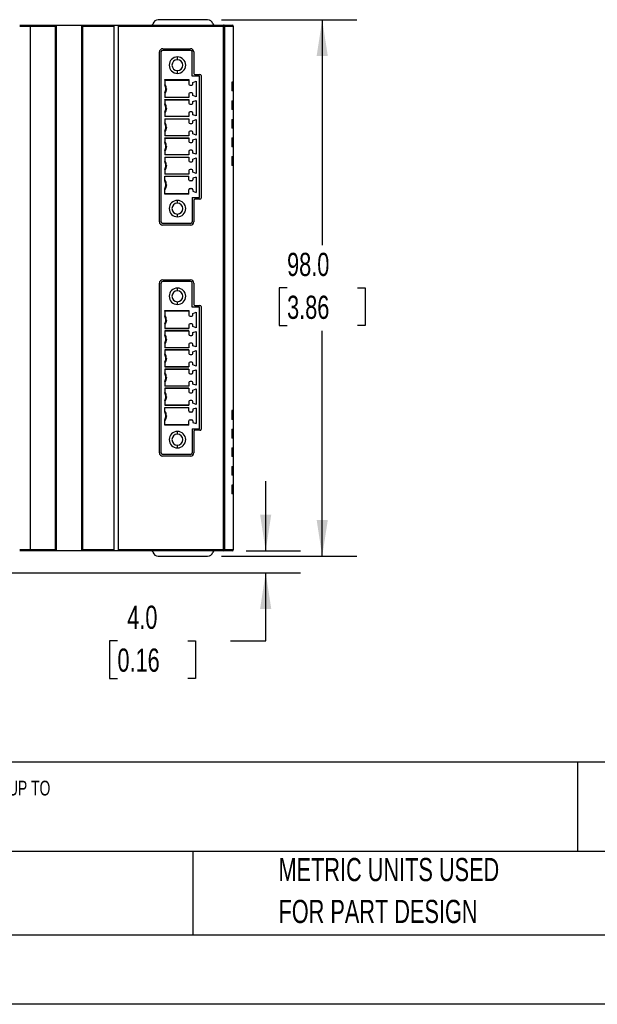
# Model space of a CAD drawing. Header units: millimetres. Extents: x 0 to 559, y 0 to 432.
# Tile 5 of 17: x 210 to 315, y 0 to 180. Entities that reach past the tile are written whole.
import ezdxf

# ---------------------------------------------------------------- set-up
doc = ezdxf.new("R2010")
doc.units = ezdxf.units.MM
doc.header["$LTSCALE"] = 2
doc.linetypes.add('CENTERX2', pattern=[20.32, 12.7, -2.54, 2.54, -2.54])
doc.layers.add('DIMENSIONS', color=140, linetype='Continuous', lineweight=25)
doc.layers.add('TEXT', color=140, linetype='Continuous', lineweight=25)
doc.styles.add('SLDTEXTSTYLE0', font='TXT', dxfattribs={"width": 0.7})
doc.dimstyles.new('SLDDIMSTYLE0', dxfattribs={"dimtxt": 4.316016, "dimasz": 6.604, "dimexe": 0, "dimexo": 0.0625, "dimgap": 1.079004, "dimtad": 0, "dimtih": 1, "dimtoh": 1, "dimrnd": 1e-09, "dimzin": 4, "dimdsep": 46, "dimtxsty": 'SLDTEXTSTYLE0', "dimsah": 1, "dimcen": 0.09, "dimadec": 0, "dimazin": 1, "dimtfac": 1, "dimtofl": 0, "dimtmove": 0, "dimatfit": 3, "dimfxl": 0, "dimfrac": 2, "dimtolj": 1, "dimtzin": 12, "dimarcsym": 0})
doc.dimstyles.new('SLDDIMSTYLE1', dxfattribs={"dimtxt": 4.316016, "dimasz": 6.604, "dimexe": 0, "dimexo": 0.0625, "dimgap": 1.079004, "dimtad": 0, "dimtih": 1, "dimtoh": 1, "dimrnd": 1e-09, "dimzin": 4, "dimdsep": 46, "dimtxsty": 'SLDTEXTSTYLE0', "dimsah": 1, "dimcen": 0.09, "dimadec": 0, "dimazin": 1, "dimtfac": 1, "dimtmove": 0, "dimatfit": 0, "dimfxl": 0, "dimfrac": 2, "dimtolj": 1, "dimtzin": 12, "dimarcsym": 0})

# ---------------------------------------------------------------- blocks, each defined once
blk = doc.blocks.new('SW_NOTE_0')
at = {"layer": 'TEXT', "color": 0, "linetype": 'CENTERX2', "lineweight": 18, "char_height": 2.7, "attachment_point": 1, "style": 'SLDTEXTSTYLE0'}
for s, insert in [('LS ELECTRIC XMC PROGRAMMABLE MOTION CONTROLLER, MICROSD CARD SLOT, ETHERNET AND USB B PORTS, ETHERCAT MASTER AND MODBUS TCP, UP TO', (0, 3.48)), ('(8) AXES AND UP TO (9) VIRTUAL AXES, EXTERNAL 24 VDC REQUIRED, OPTIONAL XEL-BSSCT BUS COUPLER FOR I/O EXPANSION WITH XGB MODULES', (0, -2.22))]:
    blk.add_mtext(s, dxfattribs=dict(at, insert=insert))
blk = doc.blocks.new('SW_NOTE_0_3')
at = {"layer": 'TEXT', "color": 0, "linetype": 'CENTERX2', "lineweight": 18, "char_height": 4.2333, "attachment_point": 1, "style": 'SLDTEXTSTYLE0'}
for s, insert in [('PART DIMENSIONS MAY DIFFER SLIGHTLY', (0, 5.46)), ("DUE TO MANUFACTURER'S VARIANCES", (0, -2.19))]:
    blk.add_mtext(s, dxfattribs=dict(at, insert=insert))
blk = doc.blocks.new('SW_NOTE_0_6')
at = {"layer": 'TEXT', "color": 0, "linetype": 'CENTERX2', "lineweight": 18, "char_height": 4.2333, "attachment_point": 1, "style": 'SLDTEXTSTYLE0'}
for s, insert in [('METRIC UNITS USED', (0, 5.46)), ('FOR PART DESIGN', (0, -2.19))]:
    blk.add_mtext(s, dxfattribs=dict(at, insert=insert))
blk = doc.blocks.new('_D_2')
at = {"layer": 'DIMENSIONS'}
for p, q in [((246.54, 179.83), (271.28, 179.83)), ((264.93, 179.83), (264.93, 138.65)), ((258.52, 130.83), (257.07, 130.83)), ((257.07, 130.83), (257.07, 123.97)), ((271.35, 130.83), (272.8, 130.83)), ((272.8, 130.83), (272.8, 123.97)), ((257.07, 123.97), (258.52, 123.97)), ((264.93, 81.83), (264.93, 123)), ((272.8, 123.97), (271.35, 123.97)), ((246.54, 81.83), (271.28, 81.83))]:
    blk.add_line(p, q, dxfattribs=at)
for points in [[(264.93, 179.83), (263.92, 173.22), (265.95, 173.22)], [(264.93, 81.83), (265.95, 88.43), (263.92, 88.43)]]:
    blk.add_solid(points, dxfattribs=at)
at = {"layer": 'DIMENSIONS', "char_height": 4.233, "attachment_point": 1, "style": 'SLDTEXTSTYLE0'}
for s, insert in [('98.0', (258.52, 137.25)), ('3.86', (258.52, 129.42))]:
    blk.add_mtext(s, dxfattribs=dict(at, insert=insert))
blk = doc.blocks.new('_D_4')
at = {"layer": 'DIMENSIONS'}
for p, q in [((254.61, 82.83), (254.61, 95.53)), ((251.04, 82.83), (260.96, 82.83)), ((157.24, 78.83), (260.96, 78.83)), ((254.61, 66.38), (254.61, 78.83)), ((227.55, 66.38), (226.1, 66.38)), ((226.1, 66.38), (226.1, 59.52)), ((240.37, 66.38), (241.82, 66.38)), ((241.82, 66.38), (241.82, 59.52)), ((248.16, 66.38), (254.61, 66.38)), ((226.1, 59.52), (227.55, 59.52)), ((241.82, 59.52), (240.37, 59.52))]:
    blk.add_line(p, q, dxfattribs=at)
for points in [[(254.61, 82.83), (255.63, 89.43), (253.59, 89.43)], [(254.61, 78.83), (253.59, 72.22), (255.63, 72.22)]]:
    blk.add_solid(points, dxfattribs=at)
at = {"layer": 'DIMENSIONS', "char_height": 4.233, "attachment_point": 1, "style": 'SLDTEXTSTYLE0'}
for s, insert in [('4.0', (229.34, 72.81)), ('0.16', (227.55, 64.98))]:
    blk.add_mtext(s, dxfattribs=dict(at, insert=insert))

msp = doc.modelspace()

# ---------------------------------------------------------------- linework, layer by layer
for p, q in [((244.005, 179.826), (235.005, 179.826)), ((209.705, 178.826), (211.752, 178.826)), ((209.705, 178.626), (211.705, 178.626)), ((211.705, 178.626), (216.255, 178.626)), ((211.705, 83.026), (211.705, 178.626)), ((211.752, 178.826), (216.355, 178.826)), ((216.255, 83.026), (216.255, 178.626)), ((216.355, 178.826), (216.405, 178.826)), ((216.405, 82.826), (216.405, 178.826)), ((216.405, 178.826), (221.005, 178.826)), ((221.005, 178.826), (221.055, 178.826)), ((221.005, 178.826), (221.005, 82.826)), ((221.055, 178.826), (226.905, 178.826)), ((221.155, 178.626), (221.155, 83.026)), ((221.155, 178.626), (226.905, 178.626)), ((226.905, 178.826), (226.905, 178.626)), ((226.905, 178.826), (227.705, 178.826)), ((226.905, 178.626), (226.905, 83.026)), ((227.705, 178.826), (227.705, 178.626)), ((227.705, 178.826), (246.934, 178.826)), ((227.705, 178.626), (227.705, 83.026)), ((227.705, 178.626), (246.934, 178.626)), ((246.934, 178.657), (246.934, 178.826)), ((246.934, 178.826), (248.505, 178.826)), ((246.934, 178.626), (246.934, 178.657)), ((246.934, 178.626), (247.132, 178.626)), ((246.934, 83.026), (246.934, 178.626)), ((247.132, 83.026), (247.132, 178.626)), ((247.132, 178.626), (248.705, 178.626)), ((248.705, 178.626), (248.705, 168.426)), ((235.805, 174.526), (240.905, 174.526)), ((235.205, 142.926), (235.205, 173.926)), ((235.505, 142.926), (235.505, 173.926)), ((240.905, 174.226), (235.805, 174.226)), ((238.505, 172.521), (238.505, 173.021)), ((241.205, 169.521), (241.205, 173.926)), ((241.505, 173.926), (241.505, 170.021)), ((238.505, 170.021), (238.505, 170.521)), ((242.505, 169.521), (241.205, 169.521)), ((241.705, 169.821), (242.605, 169.821)), ((242.505, 147.331), (242.505, 169.521)), ((242.805, 169.621), (242.805, 147.231)), ((236.205, 168.888), (240.605, 168.888)), ((236.205, 168.888), (236.205, 167.885)), ((236.205, 168.791), (236.205, 168.888)), ((236.205, 168.791), (240.605, 168.791)), ((240.605, 168.888), (240.605, 168.076)), ((240.805, 167.876), (241.105, 167.876)), ((241.305, 168.373), (241.905, 168.591)), ((241.305, 168.076), (241.305, 168.373)), ((241.905, 168.591), (241.905, 165.761)), ((248.705, 168.426), (248.405, 168.426)), ((248.405, 168.426), (248.405, 166.826)), ((248.605, 168.426), (248.605, 166.826)), ((248.705, 168.426), (248.705, 166.826)), ((236.205, 166.467), (236.205, 165.626)), ((240.605, 165.634), (236.205, 165.634)), ((240.605, 165.626), (236.205, 165.626)), ((236.485, 167.176), (236.471, 166.97)), ((240.605, 166.276), (240.605, 165.626)), ((241.105, 166.476), (240.805, 166.476)), ((241.305, 165.98), (241.305, 166.276)), ((241.905, 165.761), (241.305, 165.98)), ((248.705, 166.826), (248.405, 166.826)), ((248.705, 166.826), (248.705, 165.026)), ((236.205, 165.226), (240.605, 165.226)), ((236.205, 165.226), (236.205, 164.385)), ((236.205, 165.218), (236.205, 165.226)), ((236.205, 165.218), (240.605, 165.218)), ((236.485, 163.676), (236.471, 163.47)), ((240.605, 165.226), (240.605, 164.576)), ((240.805, 164.376), (241.105, 164.376)), ((241.305, 164.873), (241.905, 165.091)), ((241.305, 164.576), (241.305, 164.873)), ((241.905, 165.091), (241.905, 162.261)), ((248.405, 165.026), (248.705, 165.026)), ((248.405, 165.026), (248.405, 163.426)), ((248.605, 165.026), (248.605, 163.426)), ((248.705, 165.026), (248.705, 163.426)), ((236.205, 162.967), (236.205, 162.126)), ((240.605, 162.134), (236.205, 162.134)), ((240.605, 162.126), (236.205, 162.126)), ((240.605, 162.776), (240.605, 162.126)), ((241.105, 162.976), (240.805, 162.976)), ((241.305, 162.48), (241.305, 162.776)), ((241.905, 162.261), (241.305, 162.48)), ((248.705, 163.426), (248.405, 163.426)), ((248.705, 163.426), (248.705, 161.626)), ((236.205, 161.726), (240.605, 161.726)), ((236.205, 161.726), (236.205, 160.885)), ((236.205, 161.718), (236.205, 161.726)), ((236.205, 161.718), (240.605, 161.718)), ((236.485, 160.176), (236.471, 159.97)), ((240.605, 161.726), (240.605, 161.076)), ((240.805, 160.876), (241.105, 160.876)), ((241.305, 161.373), (241.905, 161.591)), ((241.305, 161.076), (241.305, 161.373)), ((241.905, 161.591), (241.905, 158.761)), ((248.405, 161.626), (248.705, 161.626)), ((248.405, 161.626), (248.405, 160.026)), ((248.605, 161.626), (248.605, 160.026)), ((248.705, 161.626), (248.705, 160.026)), ((236.205, 159.467), (236.205, 158.626)), ((240.605, 158.634), (236.205, 158.634)), ((240.605, 158.626), (236.205, 158.626)), ((240.605, 159.276), (240.605, 158.626)), ((241.105, 159.476), (240.805, 159.476)), ((241.305, 158.98), (241.305, 159.276)), ((241.905, 158.761), (241.305, 158.98)), ((248.705, 160.026), (248.405, 160.026)), ((248.705, 160.026), (248.705, 158.226)), ((236.205, 158.226), (240.605, 158.226)), ((236.205, 158.226), (236.205, 157.385)), ((236.205, 158.218), (236.205, 158.226)), ((236.205, 158.218), (240.605, 158.218)), ((236.485, 156.676), (236.471, 156.47)), ((240.605, 158.226), (240.605, 157.576)), ((240.805, 157.376), (241.105, 157.376)), ((241.305, 157.873), (241.905, 158.091)), ((241.305, 157.576), (241.305, 157.873)), ((241.905, 158.091), (241.905, 155.261)), ((248.405, 158.226), (248.705, 158.226)), ((248.405, 158.226), (248.405, 156.626)), ((248.705, 156.626), (248.405, 156.626)), ((248.605, 158.226), (248.605, 156.626)), ((248.705, 158.226), (248.705, 156.626)), ((248.705, 156.626), (248.705, 154.826)), ((236.205, 155.967), (236.205, 155.126)), ((240.605, 155.134), (236.205, 155.134)), ((240.605, 155.126), (236.205, 155.126)), ((236.205, 154.726), (240.605, 154.726)), ((236.205, 154.726), (236.205, 153.885)), ((236.205, 154.718), (236.205, 154.726)), ((236.205, 154.718), (240.605, 154.718)), ((240.605, 155.776), (240.605, 155.126)), ((240.605, 154.726), (240.605, 154.076)), ((241.105, 155.976), (240.805, 155.976)), ((241.305, 155.48), (241.305, 155.776)), ((241.905, 155.261), (241.305, 155.48)), ((248.405, 154.826), (248.705, 154.826)), ((248.405, 154.826), (248.405, 153.226)), ((248.605, 154.826), (248.605, 153.226)), ((248.705, 154.826), (248.705, 153.226)), ((236.485, 153.176), (236.471, 152.97)), ((240.805, 153.876), (241.105, 153.876)), ((241.305, 154.373), (241.905, 154.591)), ((241.305, 154.076), (241.305, 154.373)), ((241.905, 154.591), (241.905, 151.761)), ((248.705, 153.226), (248.405, 153.226)), ((248.705, 153.226), (248.705, 108.426)), ((236.205, 152.467), (236.205, 151.626)), ((240.605, 151.634), (236.205, 151.634)), ((240.605, 151.626), (236.205, 151.626)), ((236.205, 151.226), (240.605, 151.226)), ((236.205, 150.385), (236.205, 151.226)), ((240.605, 151.218), (236.205, 151.218)), ((240.605, 152.276), (240.605, 151.626)), ((240.605, 150.576), (240.605, 151.226)), ((241.105, 152.476), (240.805, 152.476)), ((241.305, 151.98), (241.305, 152.276)), ((241.905, 151.761), (241.305, 151.98)), ((241.905, 151.091), (241.305, 150.873)), ((241.905, 151.091), (241.905, 148.261)), ((236.485, 149.676), (236.471, 149.47)), ((241.105, 150.376), (240.805, 150.376)), ((241.305, 150.873), (241.305, 150.576)), ((236.205, 147.964), (236.205, 148.967)), ((236.205, 148.061), (240.605, 148.061)), ((240.605, 147.964), (236.205, 147.964)), ((240.605, 147.964), (240.605, 148.776)), ((240.805, 148.976), (241.105, 148.976)), ((241.305, 148.776), (241.305, 148.48)), ((241.305, 148.48), (241.905, 148.261)), ((238.505, 146.331), (238.505, 146.831)), ((241.205, 147.331), (242.505, 147.331)), ((241.205, 147.331), (241.205, 142.926)), ((241.505, 146.831), (241.505, 142.926)), ((242.605, 147.031), (241.705, 147.031)), ((238.505, 143.831), (238.505, 144.331)), ((240.905, 142.626), (235.805, 142.626)), ((240.905, 142.326), (235.805, 142.326)), ((235.205, 100.726), (235.205, 131.726)), ((235.505, 100.726), (235.505, 131.726)), ((235.805, 132.326), (240.905, 132.326)), ((240.905, 132.026), (235.805, 132.026)), ((241.205, 127.321), (241.205, 131.726)), ((241.505, 131.726), (241.505, 127.821)), ((238.505, 130.321), (238.505, 130.821)), ((238.505, 127.821), (238.505, 128.321)), ((236.205, 126.688), (240.605, 126.688)), ((236.205, 126.688), (236.205, 125.685)), ((236.205, 126.591), (236.205, 126.688)), ((240.605, 126.591), (236.205, 126.591)), ((240.605, 126.688), (240.605, 125.876)), ((242.505, 127.321), (241.205, 127.321)), ((241.305, 126.173), (241.905, 126.391)), ((241.305, 125.876), (241.305, 126.173)), ((241.705, 127.621), (242.605, 127.621)), ((241.905, 126.391), (241.905, 123.561)), ((242.505, 105.131), (242.505, 127.321)), ((242.805, 127.421), (242.805, 105.031)), ((236.205, 124.267), (236.205, 123.426)), ((236.471, 124.764), (236.485, 124.976)), ((240.805, 125.676), (241.105, 125.676)), ((241.105, 124.276), (240.805, 124.276)), ((236.205, 123.434), (240.605, 123.434)), ((240.605, 123.426), (236.205, 123.426)), ((236.205, 123.026), (240.605, 123.026)), ((236.205, 123.026), (236.205, 122.185)), ((236.205, 123.018), (236.205, 123.026)), ((240.605, 123.018), (236.205, 123.018)), ((240.605, 124.076), (240.605, 123.426)), ((240.605, 123.026), (240.605, 122.376)), ((241.305, 123.78), (241.305, 124.076)), ((241.905, 123.561), (241.305, 123.78)), ((241.305, 122.673), (241.905, 122.891)), ((241.305, 122.376), (241.305, 122.673)), ((241.905, 122.891), (241.905, 120.061)), ((236.205, 120.767), (236.205, 119.926)), ((236.471, 121.264), (236.485, 121.476)), ((240.605, 120.576), (240.605, 119.926)), ((240.805, 122.176), (241.105, 122.176)), ((241.105, 120.776), (240.805, 120.776)), ((241.305, 120.28), (241.305, 120.576)), ((236.205, 119.934), (240.605, 119.934)), ((240.605, 119.926), (236.205, 119.926)), ((236.205, 119.526), (240.605, 119.526)), ((236.205, 119.526), (236.205, 118.685)), ((236.205, 119.518), (236.205, 119.526)), ((240.605, 119.518), (236.205, 119.518)), ((240.605, 119.526), (240.605, 118.876)), ((241.905, 120.061), (241.305, 120.28)), ((241.305, 119.173), (241.905, 119.391)), ((241.305, 118.876), (241.305, 119.173)), ((241.905, 119.391), (241.905, 116.561)), ((236.205, 117.267), (236.205, 116.426)), ((236.471, 117.764), (236.485, 117.976)), ((240.605, 117.076), (240.605, 116.426)), ((240.805, 118.676), (241.105, 118.676)), ((241.105, 117.276), (240.805, 117.276)), ((241.305, 116.78), (241.305, 117.076)), ((236.205, 116.434), (240.605, 116.434)), ((240.605, 116.426), (236.205, 116.426)), ((236.205, 116.026), (240.605, 116.026)), ((236.205, 116.026), (236.205, 115.185)), ((236.205, 116.018), (236.205, 116.026)), ((240.605, 116.018), (236.205, 116.018)), ((240.605, 116.026), (240.605, 115.376)), ((240.805, 115.176), (241.105, 115.176)), ((241.905, 116.561), (241.305, 116.78)), ((241.305, 115.673), (241.905, 115.891)), ((241.305, 115.376), (241.305, 115.673)), ((241.905, 115.891), (241.905, 113.061)), ((236.205, 113.767), (236.205, 112.926)), ((236.471, 114.264), (236.485, 114.476)), ((240.605, 113.576), (240.605, 112.926)), ((241.105, 113.776), (240.805, 113.776)), ((241.305, 113.28), (241.305, 113.576)), ((236.205, 112.934), (240.605, 112.934)), ((240.605, 112.926), (236.205, 112.926)), ((236.205, 112.526), (240.605, 112.526)), ((236.205, 112.526), (236.205, 111.685)), ((236.205, 112.518), (236.205, 112.526)), ((240.605, 112.518), (236.205, 112.518)), ((240.605, 112.526), (240.605, 111.876)), ((240.805, 111.676), (241.105, 111.676)), ((241.905, 113.061), (241.305, 113.28)), ((241.305, 112.173), (241.905, 112.391)), ((241.305, 111.876), (241.305, 112.173)), ((241.905, 112.391), (241.905, 109.561)), ((236.205, 110.267), (236.205, 109.426)), ((236.471, 110.764), (236.485, 110.976)), ((240.605, 110.076), (240.605, 109.426)), ((241.105, 110.276), (240.805, 110.276)), ((241.305, 109.78), (241.305, 110.076)), ((241.905, 109.561), (241.305, 109.78)), ((236.205, 109.434), (240.605, 109.434)), ((240.605, 109.426), (236.205, 109.426)), ((236.205, 109.026), (240.605, 109.026)), ((236.205, 108.185), (236.205, 109.026)), ((236.205, 109.018), (240.605, 109.018)), ((240.605, 108.376), (240.605, 109.026)), ((241.105, 108.176), (240.805, 108.176)), ((241.905, 108.891), (241.305, 108.673)), ((241.305, 108.673), (241.305, 108.376)), ((241.905, 108.891), (241.905, 106.061)), ((248.705, 108.426), (248.405, 108.426)), ((248.405, 108.426), (248.405, 106.826)), ((248.605, 106.826), (248.605, 108.426)), ((248.705, 108.426), (248.705, 106.826)), ((236.205, 105.764), (236.205, 106.767)), ((236.471, 107.264), (236.485, 107.476)), ((240.605, 105.764), (240.605, 106.576)), ((240.805, 106.776), (241.105, 106.776)), ((241.305, 106.576), (241.305, 106.28)), ((241.305, 106.28), (241.905, 106.061)), ((248.705, 106.826), (248.405, 106.826)), ((248.705, 106.826), (248.705, 105.026)), ((240.605, 105.861), (236.205, 105.861)), ((240.605, 105.764), (236.205, 105.764)), ((238.505, 104.131), (238.505, 104.631)), ((241.205, 105.131), (242.505, 105.131)), ((241.205, 105.131), (241.205, 100.726)), ((241.505, 104.631), (241.505, 100.726)), ((242.605, 104.831), (241.705, 104.831)), ((248.405, 105.026), (248.705, 105.026)), ((248.405, 105.026), (248.405, 103.426)), ((248.605, 103.426), (248.605, 105.026)), ((248.705, 105.026), (248.705, 103.426)), ((248.705, 103.426), (248.405, 103.426)), ((248.705, 103.426), (248.705, 101.626)), ((238.505, 101.631), (238.505, 102.131)), ((248.405, 101.626), (248.705, 101.626)), ((248.405, 101.626), (248.405, 100.026)), ((248.605, 100.026), (248.605, 101.626)), ((248.705, 101.626), (248.705, 100.026)), ((240.905, 100.426), (235.805, 100.426)), ((240.905, 100.126), (235.805, 100.126)), ((248.705, 100.026), (248.405, 100.026)), ((248.705, 100.026), (248.705, 98.226)), ((248.405, 98.226), (248.705, 98.226)), ((248.405, 98.226), (248.405, 96.626)), ((248.605, 96.626), (248.605, 98.226)), ((248.705, 98.226), (248.705, 96.626)), ((248.705, 96.626), (248.405, 96.626)), ((248.705, 96.626), (248.705, 94.826)), ((248.705, 94.826), (248.405, 94.826)), ((248.405, 94.826), (248.405, 93.226)), ((248.605, 93.226), (248.605, 94.826)), ((248.705, 94.826), (248.705, 93.226)), ((248.705, 93.226), (248.405, 93.226)), ((248.705, 93.226), (248.705, 83.026)), ((211.705, 83.026), (209.705, 83.026)), ((211.752, 82.826), (209.705, 82.826)), ((216.255, 83.026), (211.705, 83.026)), ((216.355, 82.826), (211.752, 82.826)), ((216.405, 82.826), (216.355, 82.826)), ((221.005, 82.826), (216.405, 82.826)), ((221.055, 82.826), (221.005, 82.826)), ((226.905, 82.826), (221.055, 82.826)), ((226.905, 83.026), (221.155, 83.026)), ((226.905, 82.826), (226.905, 83.026)), ((227.705, 82.826), (226.905, 82.826)), ((246.934, 83.026), (227.705, 83.026)), ((227.705, 83.026), (227.705, 82.826)), ((246.934, 82.826), (227.705, 82.826)), ((247.064, 83.026), (246.934, 83.026)), ((246.934, 82.826), (246.934, 83.026)), ((248.505, 82.826), (246.934, 82.826)), ((247.132, 83.026), (247.064, 83.026)), ((248.705, 83.026), (247.132, 83.026)), ((235.005, 81.826), (244.005, 81.826))]:
    msp.add_line(p, q)
at = {"color": 7, "linetype": 'Continuous'}
msp.add_line((558.805, 0.005), (0.005, 0.005), dxfattribs=at)
at = {"flags": 128}
for points in [[(216.255, 178.626), (216.257, 178.664), (216.263, 178.702), (216.272, 178.738), (216.285, 178.77), (216.312, 178.807), (216.332, 178.821), (216.355, 178.826)], [(221.055, 178.826), (221.078, 178.821), (221.098, 178.807), (221.124, 178.77), (221.138, 178.738), (221.147, 178.702), (221.153, 178.664), (221.155, 178.626)], [(236.485, 167.176), (236.413, 166.705), (236.205, 166.276)], [(236.485, 163.676), (236.413, 163.205), (236.205, 162.776)], [(236.485, 160.176), (236.413, 159.705), (236.205, 159.276)], [(236.485, 156.676), (236.413, 156.205), (236.205, 155.776)], [(236.485, 153.176), (236.413, 152.705), (236.205, 152.276)], [(236.485, 149.676), (236.413, 149.205), (236.205, 148.776)], [(236.485, 124.976), (236.413, 124.505), (236.205, 124.076)], [(236.485, 121.476), (236.413, 121.005), (236.205, 120.576)], [(236.485, 117.976), (236.413, 117.505), (236.205, 117.076)], [(236.485, 114.476), (236.413, 114.005), (236.205, 113.576)], [(236.485, 110.976), (236.413, 110.505), (236.205, 110.076)], [(236.485, 107.476), (236.413, 107.005), (236.205, 106.576)], [(211.752, 82.826), (211.741, 82.832), (211.731, 82.847), (211.719, 82.886), (211.713, 82.917), (211.708, 82.952), (211.705, 83.026)], [(216.355, 82.826), (216.332, 82.832), (216.312, 82.846), (216.285, 82.883), (216.272, 82.915), (216.263, 82.95), (216.257, 82.988), (216.255, 83.026)], [(221.155, 83.026), (221.153, 82.988), (221.147, 82.95), (221.138, 82.915), (221.124, 82.883), (221.098, 82.846), (221.078, 82.832), (221.055, 82.826)]]:
    msp.add_lwpolyline(points, dxfattribs=at)
for centre, radius, start, end in [((235.005, 178.826), 1, 90, 166.65764), ((244.005, 178.826), 1, 13.34236, 90), ((211.942, 178.676), 0.243, 141.65177, 191.78318), ((233.74, 179.126), 0.3, 270, 346.65764), ((245.27, 179.126), 0.3, 193.34236, 270), ((246.934, 178.63), 0.196, 44.54943, 89.93622), ((246.931, 178.626), 0.201, 359.93859, 44.55164), ((248.505, 178.626), 0.2, 0, 90), ((235.805, 173.926), 0.6, 90, 180), ((240.905, 173.926), 0.6, 0, 90), ((235.805, 173.926), 0.3, 90, 180), ((238.505, 171.521), 1.5, 90, 270), ((238.505, 171.521), 1.5, 270, 90), ((240.905, 173.926), 0.3, 0, 90), ((238.505, 171.521), 1, 90, 270), ((238.505, 171.521), 1, 270, 90), ((241.705, 170.021), 0.2, 180, 270), ((242.605, 169.621), 0.2, 360, 90), ((234.899, 167.176), 1.586, 359.99965, 34.56289), ((234.899, 167.176), 1.486, 0, 28.48925), ((240.805, 168.076), 0.2, 180, 270), ((241.105, 168.076), 0.2, 270, 0), ((234.899, 167.176), 1.486, 331.51048, 0), ((240.805, 166.276), 0.2, 90, 180), ((241.105, 166.276), 0.2, 0, 90), ((234.899, 163.676), 1.586, 359.99965, 34.56292), ((234.899, 163.676), 1.486, 0, 28.48925), ((234.899, 163.676), 1.486, 331.51048, 0), ((240.805, 164.576), 0.2, 180, 270), ((241.105, 164.576), 0.2, 270, 0), ((240.805, 162.776), 0.2, 90, 180), ((241.105, 162.776), 0.2, 0, 90), ((234.899, 160.176), 1.586, 359.99965, 34.56292), ((234.899, 160.176), 1.486, 0, 28.48925), ((234.899, 160.176), 1.486, 331.51048, 0), ((240.805, 161.076), 0.2, 180, 270), ((241.105, 161.076), 0.2, 270, 0), ((240.805, 159.276), 0.2, 90, 180), ((241.105, 159.276), 0.2, 0, 90), ((234.899, 156.676), 1.586, 359.99965, 34.56292), ((234.899, 156.676), 1.486, 0, 28.48925), ((234.899, 156.676), 1.486, 331.51048, 0), ((240.805, 157.576), 0.2, 180, 270), ((241.105, 157.576), 0.2, 270, 0), ((240.805, 155.776), 0.2, 90, 180), ((241.105, 155.776), 0.2, 0, 90), ((234.899, 153.176), 1.586, 359.99965, 34.56292), ((234.899, 153.176), 1.486, 0, 28.48925), ((234.899, 153.176), 1.486, 331.51048, 0), ((240.805, 154.076), 0.2, 180, 270), ((241.105, 154.076), 0.2, 270, 0), ((240.805, 152.276), 0.2, 90, 180), ((241.105, 152.276), 0.2, 0, 90), ((234.899, 149.676), 1.586, 0.0003, 34.56306), ((234.898, 149.676), 1.486, 0, 28.48973), ((234.898, 149.676), 1.486, 331.51055, 0), ((240.805, 150.576), 0.2, 180, 270), ((241.105, 150.576), 0.2, 270, 0), ((240.805, 148.776), 0.2, 90, 180), ((241.105, 148.776), 0.2, 0, 90), ((238.505, 145.331), 1.5, 90, 270), ((238.505, 145.331), 1, 90, 270), ((238.505, 145.331), 1.5, 270, 90), ((238.505, 145.331), 1, 270, 90), ((241.705, 146.831), 0.2, 90, 180), ((242.605, 147.231), 0.2, 270, 0), ((235.805, 142.926), 0.6, 180, 270), ((235.805, 142.926), 0.3, 180, 270), ((240.905, 142.926), 0.3, 270, 0), ((240.905, 142.926), 0.6, 270, 0), ((235.805, 131.726), 0.6, 90, 180), ((235.805, 131.726), 0.3, 90, 180), ((240.905, 131.726), 0.6, 0, 90), ((240.905, 131.726), 0.3, 360, 90), ((238.505, 129.321), 1.5, 90, 270), ((238.505, 129.321), 1, 90, 270), ((238.505, 129.321), 1.5, 270, 90), ((238.505, 129.321), 1, 270, 90), ((241.705, 127.821), 0.2, 180, 270), ((234.899, 124.976), 1.586, 359.99965, 34.56289), ((240.805, 125.876), 0.2, 180, 270), ((241.105, 125.876), 0.2, 270, 0), ((242.605, 127.421), 0.2, 360, 90), ((234.899, 124.976), 1.486, 0, 28.48925), ((234.899, 124.976), 1.486, 331.51048, 0), ((240.805, 124.076), 0.2, 90, 180), ((241.105, 124.076), 0.2, 0, 90), ((234.899, 121.476), 1.586, 359.99965, 34.56292), ((240.805, 122.376), 0.2, 180, 270), ((241.105, 122.376), 0.2, 270, 0), ((234.899, 121.476), 1.486, 0, 28.48925), ((234.899, 121.476), 1.486, 331.51048, 0), ((240.805, 120.576), 0.2, 90, 180), ((241.105, 120.576), 0.2, 0, 90), ((234.899, 117.976), 1.586, 359.99965, 34.56292), ((234.899, 117.976), 1.486, 0, 28.48925), ((240.805, 118.876), 0.2, 180, 270), ((241.105, 118.876), 0.2, 270, 0), ((234.899, 117.976), 1.486, 331.51048, 0), ((240.805, 117.076), 0.2, 90, 180), ((241.105, 117.076), 0.2, 0, 90), ((234.899, 114.476), 1.586, 359.99965, 34.56292), ((234.899, 114.476), 1.486, 0, 28.48925), ((240.805, 115.376), 0.2, 180, 270), ((241.105, 115.376), 0.2, 270, 0), ((234.899, 114.476), 1.486, 331.51048, 0), ((240.805, 113.576), 0.2, 90, 180), ((241.105, 113.576), 0.2, 0, 90), ((234.899, 110.976), 1.586, 359.99965, 34.56292), ((234.899, 110.976), 1.486, 0, 28.48925), ((240.805, 111.876), 0.2, 180, 270), ((241.105, 111.876), 0.2, 270, 0), ((234.899, 110.976), 1.486, 331.51048, 0), ((240.805, 110.076), 0.2, 90, 180), ((241.105, 110.076), 0.2, 0, 90), ((234.899, 107.476), 1.586, 0.0003, 34.56306), ((234.898, 107.476), 1.486, 0, 28.48973), ((240.805, 108.376), 0.2, 180, 270), ((241.105, 108.376), 0.2, 270, 0), ((234.898, 107.476), 1.486, 331.51055, 0), ((240.805, 106.576), 0.2, 90, 180), ((241.105, 106.576), 0.2, 0, 90), ((238.505, 103.131), 1.5, 90, 270), ((238.505, 103.131), 1.5, 270, 90), ((241.705, 104.631), 0.2, 90, 180), ((242.605, 105.031), 0.2, 270, 0), ((238.505, 103.131), 1, 90, 270), ((238.505, 103.131), 1, 270, 90), ((235.805, 100.726), 0.6, 180, 270), ((235.805, 100.726), 0.3, 180, 270), ((240.905, 100.726), 0.3, 270, 0), ((240.905, 100.726), 0.6, 270, 0), ((233.74, 82.526), 0.3, 13.34236, 90), ((245.27, 82.526), 0.3, 90, 166.65764), ((246.933, 83.025), 0.199, 270.36436, 0.35978), ((248.505, 83.026), 0.2, 270.02433, 359.97567), ((248.505, 83.026), 0.2, 270, 0), ((235.005, 82.826), 1, 193.34236, 270), ((244.005, 82.826), 1, 270, 346.65764)]:
    msp.add_arc(centre, radius, start, end)
at = {"layer": 'TEXT'}
for p, q in [((546.1, 44.252), (12.7, 44.252)), ((311.518, 44.252), (311.518, 27.94)), ((546.1, 27.94), (12.7, 27.94)), ((241.293, 27.94), (241.293, 12.7)), ((12.7, 12.7), (546.1, 12.7))]:
    msp.add_line(p, q, dxfattribs=at)

# ---------------------------------------------------------------- block references
at = {"layer": 'TEXT', "linetype": 'CENTERX2', "lineweight": 18}
for name, p in [('SW_NOTE_0', (15.328, 37.362)), ('SW_NOTE_0_3', (110.239, 21.271)), ('SW_NOTE_0_6', (256.957, 21.271))]:
    msp.add_blockref(name, p, dxfattribs=at)

# ---------------------------------------------------------------- dimensions: what is measured, and where the dimension line sits
at = {"layer": 'DIMENSIONS'}
for base, p1, p2, dimstyle, picture, middle in [((264.933, 179.826), (244.005, 81.826), (244.005, 179.826), 'SLDDIMSTYLE0', '_D_2', (264.933, 130.826)), ((254.611, 78.826), (248.505, 82.826), (154.705, 78.826), 'SLDDIMSTYLE1', '_D_4', (254.611, 66.385))]:
    dim = msp.add_linear_dim(base=base, p1=p1, p2=p2, angle=90, dimstyle=dimstyle, dxfattribs=at)
    dim.commit()
    dim.dimension.update_dxf_attribs({"geometry": picture, "text_midpoint": middle, "dimtype": 160})

doc.saveas('drawing.dxf')
